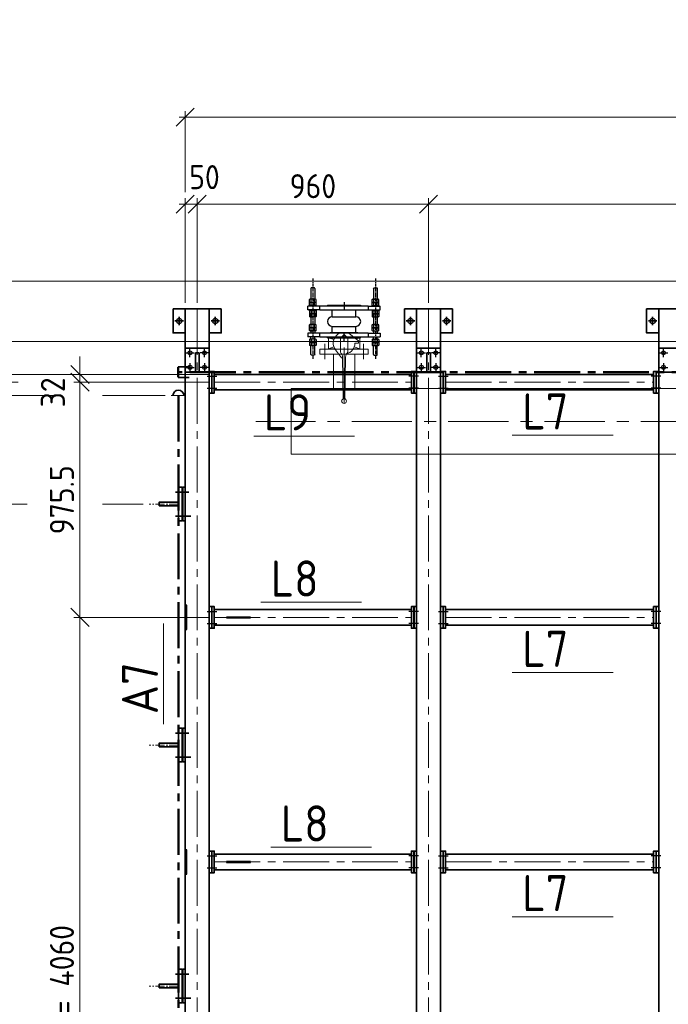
# Model space of a CAD drawing. Header units: millimetres. Extents: x 1013 to 324894, y 12445 to 193774.
# Tile 20 of 36: x 82379 to 85070, y 108718 to 112803. Entities that reach past the tile are written whole.
import ezdxf

# ---------------------------------------------------------------- set-up
doc = ezdxf.new("R2010")
doc.units = ezdxf.units.MM
doc.header["$LTSCALE"] = 10
for name, pattern in [('CENTER', [2, 1.25, -0.25, 0.25, -0.25]), ('CENTER2', [28.575, 19.05, -3.175, 3.175, -3.175]), ('CENTRO', [2, 1.25, -0.25, 0.25, -0.25])]:
    doc.linetypes.add(name, pattern=pattern)
for name, color, linetype, lineweight in [('13', 3, 'Continuous', 13), ('18', 1, 'Continuous', 18), ('18hartlijn', 1, 'CENTER2', 18), ('25', 7, 'Continuous', 25), ('35', 2, 'Continuous', 35), ('35tekst', 2, 'Continuous', 35), ('50hartlijn', 42, 'CENTER2', 50), ('Bemating', 2, 'Continuous', 35), ('hartkort', 12, 'CENTER2', 5)]:
    doc.layers.add(name, color=color, linetype=linetype, lineweight=lineweight)
doc.layers.add('INSTALLATIE', color=6, linetype='Continuous')
doc.layers.add('TEKST', color=4, linetype='Continuous')
doc.styles.add('Bersselaar', font='isocp.shx')
doc.dimstyles.new('SCH-50-2', dxfattribs={"dimscale": 50, "dimtxt": 2, "dimasz": 1.5, "dimexe": 0.5, "dimexo": 0.5, "dimgap": 0.5, "dimtad": 1, "dimdec": 0, "dimdsep": 46, "dimtxsty": 'Bersselaar', "dimblk1": 'OBLIQUE', "dimblk2": 'OBLIQUE', "dimsah": 1, "dimcen": 3.5, "dimdle": 0.5, "dimclrd": 3, "dimclre": 3, "dimclrt": 256, "dimadec": 0, "dimazin": 0, "dimtfac": 1, "dimtdec": 0, "dimtmove": 2, "dimatfit": 3, "dimfxl": 1, "dimtvp": 1.4, "dimtolj": 1, "dimtzin": 0, "dimlwd": 13, "dimlwe": 13, "dimarcsym": 0})

# ---------------------------------------------------------------- blocks, each defined once
blk = doc.blocks.new('KOMP80')
for p, q in [((0, -100), (0, 100)), ((0, 100), (18, 100)), ((18, 100), (18, -100)), ((112, 100), (130, 100)), ((112, -100), (112, 100)), ((130, 100), (130, -100)), ((18, 49), (45, 49)), ((45, 49), (45, -49)), ((85, 49), (112, 49)), ((85, 49), (85, -49)), ((18, -49), (45, -49)), ((85, -49), (112, -49)), ((18, -100), (0, -100)), ((130, -100), (112, -100))]:
    blk.add_line(p, q)
for centre, start, end in [((65, 49), 0, 180), ((65, -49), 180, 0)]:
    blk.add_arc(centre, 20, start, end)
blk = doc.blocks.new('compensator dn 80')
blk.add_line((-112, -57.2), (-112, 57.2))
at = {"layer": 'INSTALLATIE', "color": 8, "linetype": 'CENTER'}
for p, q in [((113.2, 129.9), (-221.4, 129.9)), ((113.2, -129.9), (-221.4, -129.9))]:
    blk.add_line(p, q, dxfattribs=at)
at = {"layer": 'INSTALLATIE'}
for p, q in [((-204.2, 136.8), (-202.2, 137.9)), ((-204.2, 123), (-204.2, 136.8)), ((-202.2, 121.9), (-204.2, 123)), ((-202.2, 137.9), (-164.5, 137.9)), ((-163.3, 143.8), (-164.5, 141.4)), ((-152.7, 143.8), (-151.5, 141.4)), ((-150.3, 143.8), (-151.5, 141.4)), ((-139.7, 143.8), (-138.5, 141.4)), ((-138.5, 137.9), (-128.5, 137.9)), ((-113.5, 150), (-128.5, 150)), ((-128.5, 100), (-128.5, 150)), ((-113.5, 100), (-113.5, 150)), ((-103.5, 137.9), (-113.5, 137.9)), ((-102.3, 143.8), (-103.5, 141.4)), ((-91.7, 143.8), (-90.5, 141.4)), ((-89.3, 143.8), (-90.5, 141.4)), ((-78.7, 143.8), (-77.5, 141.4)), ((-31.5, 137.9), (-77.5, 137.9)), ((-44.3, 143.8), (-45.5, 141.4)), ((-33.7, 143.8), (-32.5, 141.4)), ((-31.3, 143.8), (-32.5, 141.4)), ((-20.7, 143.8), (-19.5, 141.4)), ((-16.5, 150), (-1.5, 150)), ((-16.5, 100), (-16.5, 150)), ((-16.5, 114.9), (-16.5, 144.9)), ((-1.5, 100), (-1.5, 150)), ((-1.5, 114.9), (-1.5, 144.9)), ((2.7, 143.8), (1.5, 141.4)), ((13.3, 143.8), (14.5, 141.4)), ((15.7, 143.8), (14.5, 141.4)), ((26.3, 143.8), (27.5, 141.4)), ((72.2, 137.9), (27.5, 137.9)), ((74.2, 136.8), (72.2, 137.9)), ((72.2, 121.9), (74.2, 123)), ((74.2, 123), (74.2, 136.8)), ((-202.2, 121.9), (-164.5, 121.9)), ((-163.3, 116.1), (-164.5, 118.4)), ((-152.7, 116.1), (-151.5, 118.4)), ((-150.3, 116.1), (-151.5, 118.4)), ((-139.7, 116.1), (-138.5, 118.4)), ((-138.5, 121.9), (-128.5, 121.9)), ((-103.5, 121.9), (-113.5, 121.9)), ((-102.3, 116.1), (-103.5, 118.4)), ((-91.7, 116.1), (-90.5, 118.4)), ((-89.3, 116.1), (-90.5, 118.4)), ((-78.7, 116.1), (-77.5, 118.4)), ((-31.5, 121.9), (-77.5, 121.9)), ((-44.3, 116.1), (-45.5, 118.4)), ((-33.7, 116.1), (-32.5, 118.4)), ((-31.3, 116.1), (-32.5, 118.4)), ((-20.7, 116.1), (-19.5, 118.4)), ((2.7, 116.1), (1.5, 118.4)), ((13.3, 116.1), (14.5, 118.4)), ((15.7, 116.1), (14.5, 118.4)), ((26.3, 116.1), (27.5, 118.4)), ((72.2, 121.9), (27.5, 121.9)), ((-133, 68.5), (-133, -68.5)), ((-133, 68.5), (-130, 68.5)), ((3, 68.5), (0, 68.5)), ((3, 68.5), (3, -68.5)), ((-133, -68.5), (-130, -68.5)), ((3, -68.5), (0, -68.5)), ((-202.2, -121.9), (-204.2, -123)), ((-202.2, -121.9), (-164.5, -121.9)), ((-163.3, -116.1), (-164.5, -118.4)), ((-152.7, -116.1), (-151.5, -118.4)), ((-150.3, -116.1), (-151.5, -118.4)), ((-139.7, -116.1), (-138.5, -118.4)), ((-138.5, -121.9), (-128.5, -121.9)), ((-128.5, -100), (-128.5, -150)), ((-113.5, -100), (-113.5, -150)), ((-103.5, -121.9), (-113.5, -121.9)), ((-102.3, -116.1), (-103.5, -118.4)), ((-91.7, -116.1), (-90.5, -118.4)), ((-89.3, -116.1), (-90.5, -118.4)), ((-78.7, -116.1), (-77.5, -118.4)), ((-31.5, -121.9), (-77.5, -121.9)), ((-44.3, -116.1), (-45.5, -118.4)), ((-33.7, -116.1), (-32.5, -118.4)), ((-31.3, -116.1), (-32.5, -118.4)), ((-20.7, -116.1), (-19.5, -118.4)), ((-16.5, -100), (-16.5, -150)), ((-16.5, -114.9), (-16.5, -144.9)), ((-1.5, -100), (-1.5, -150)), ((-1.5, -114.9), (-1.5, -144.9)), ((2.7, -116.1), (1.5, -118.4)), ((13.3, -116.1), (14.5, -118.4)), ((15.7, -116.1), (14.5, -118.4)), ((26.3, -116.1), (27.5, -118.4)), ((72.2, -121.9), (27.5, -121.9)), ((72.2, -121.9), (74.2, -123)), ((-204.2, -123), (-204.2, -136.8)), ((-204.2, -136.8), (-202.2, -137.9)), ((-202.2, -137.9), (-164.5, -137.9)), ((-163.3, -143.8), (-164.5, -141.4)), ((-152.7, -143.8), (-151.5, -141.4)), ((-150.3, -143.8), (-151.5, -141.4)), ((-139.7, -143.8), (-138.5, -141.4)), ((-138.5, -137.9), (-128.5, -137.9)), ((-113.5, -150), (-128.5, -150)), ((-103.5, -137.9), (-113.5, -137.9)), ((-102.3, -143.8), (-103.5, -141.4)), ((-91.7, -143.8), (-90.5, -141.4)), ((-89.3, -143.8), (-90.5, -141.4)), ((-78.7, -143.8), (-77.5, -141.4)), ((-31.5, -137.9), (-77.5, -137.9)), ((-44.3, -143.8), (-45.5, -141.4)), ((-33.7, -143.8), (-32.5, -141.4)), ((-31.3, -143.8), (-32.5, -141.4)), ((-20.7, -143.8), (-19.5, -141.4)), ((-16.5, -150), (-1.5, -150)), ((2.7, -143.8), (1.5, -141.4)), ((13.3, -143.8), (14.5, -141.4)), ((15.7, -143.8), (14.5, -141.4)), ((26.3, -143.8), (27.5, -141.4)), ((72.2, -137.9), (27.5, -137.9)), ((74.2, -136.8), (72.2, -137.9)), ((74.2, -123), (74.2, -136.8))]:
    blk.add_line(p, q, dxfattribs=at)
at = {"layer": 'INSTALLATIE', "linetype": 'Continuous'}
for p, q in [((-164.5, 118.4), (-164.5, 141.4)), ((-152.7, 143.8), (-163.3, 143.8)), ((-152.7, 136.8), (-163.3, 136.8)), ((-152.7, 123), (-163.3, 123)), ((-151.5, 118.4), (-151.5, 141.4)), ((-151.5, 118.4), (-151.5, 141.4)), ((-139.7, 143.8), (-150.3, 143.8)), ((-139.7, 136.8), (-150.3, 136.8)), ((-139.7, 123), (-150.3, 123)), ((-138.5, 118.4), (-138.5, 141.4)), ((-103.5, 118.4), (-103.5, 141.4)), ((-102.3, 143.8), (-91.7, 143.8)), ((-102.3, 136.8), (-91.7, 136.8)), ((-102.3, 123), (-91.7, 123)), ((-90.5, 118.4), (-90.5, 141.4)), ((-90.5, 118.4), (-90.5, 141.4)), ((-89.3, 143.8), (-78.7, 143.8)), ((-89.3, 136.8), (-78.7, 136.8)), ((-89.3, 123), (-78.7, 123)), ((-77.5, 118.4), (-77.5, 141.4)), ((-45.5, 118.4), (-45.5, 141.4)), ((-33.7, 143.8), (-44.3, 143.8)), ((-33.7, 136.8), (-44.3, 136.8)), ((-33.7, 123), (-44.3, 123)), ((-32.5, 118.4), (-32.5, 141.4)), ((-20.7, 143.8), (-31.3, 143.8)), ((-20.7, 136.8), (-31.3, 136.8)), ((-20.7, 123), (-31.3, 123)), ((-19.5, 114.9), (-19.5, 144.9)), ((-19.5, 144.9), (-16.5, 144.9)), ((1.5, 144.9), (-1.5, 144.9)), ((1.5, 114.9), (1.5, 144.9)), ((2.7, 143.8), (13.3, 143.8)), ((2.7, 136.8), (13.3, 136.8)), ((2.7, 123), (13.3, 123)), ((14.5, 118.4), (14.5, 141.4)), ((15.7, 143.8), (26.3, 143.8)), ((15.7, 136.8), (26.3, 136.8)), ((15.7, 123), (26.3, 123)), ((27.5, 118.4), (27.5, 141.4)), ((-152.7, 116.1), (-163.3, 116.1)), ((-139.7, 116.1), (-150.3, 116.1)), ((-102.3, 116.1), (-91.7, 116.1)), ((-89.3, 116.1), (-78.7, 116.1)), ((-33.7, 116.1), (-44.3, 116.1)), ((-20.7, 116.1), (-31.3, 116.1)), ((-19.5, 114.9), (-16.5, 114.9)), ((1.5, 114.9), (-1.5, 114.9)), ((2.7, 116.1), (13.3, 116.1)), ((15.7, 116.1), (26.3, 116.1)), ((-164.5, -118.4), (-164.5, -141.4)), ((-152.7, -116.1), (-163.3, -116.1)), ((-151.5, -118.4), (-151.5, -141.4)), ((-151.5, -118.4), (-151.5, -141.4)), ((-139.7, -116.1), (-150.3, -116.1)), ((-138.5, -118.4), (-138.5, -141.4)), ((-103.5, -118.4), (-103.5, -141.4)), ((-102.3, -116.1), (-91.7, -116.1)), ((-90.5, -118.4), (-90.5, -141.4)), ((-90.5, -118.4), (-90.5, -141.4)), ((-89.3, -116.1), (-78.7, -116.1)), ((-77.5, -118.4), (-77.5, -141.4)), ((-45.5, -118.4), (-45.5, -141.4)), ((-33.7, -116.1), (-44.3, -116.1)), ((-32.5, -118.4), (-32.5, -141.4)), ((-20.7, -116.1), (-31.3, -116.1)), ((-19.5, -114.9), (-19.5, -144.9)), ((-19.5, -114.9), (-16.5, -114.9)), ((1.5, -114.9), (-1.5, -114.9)), ((1.5, -114.9), (1.5, -144.9)), ((2.7, -116.1), (13.3, -116.1)), ((14.5, -118.4), (14.5, -141.4)), ((15.7, -116.1), (26.3, -116.1)), ((27.5, -118.4), (27.5, -141.4)), ((-152.7, -123), (-163.3, -123)), ((-152.7, -136.8), (-163.3, -136.8)), ((-152.7, -143.8), (-163.3, -143.8)), ((-139.7, -123), (-150.3, -123)), ((-139.7, -136.8), (-150.3, -136.8)), ((-139.7, -143.8), (-150.3, -143.8)), ((-102.3, -123), (-91.7, -123)), ((-102.3, -136.8), (-91.7, -136.8)), ((-102.3, -143.8), (-91.7, -143.8)), ((-89.3, -123), (-78.7, -123)), ((-89.3, -136.8), (-78.7, -136.8)), ((-89.3, -143.8), (-78.7, -143.8)), ((-33.7, -123), (-44.3, -123)), ((-33.7, -136.8), (-44.3, -136.8)), ((-33.7, -143.8), (-44.3, -143.8)), ((-20.7, -123), (-31.3, -123)), ((-20.7, -136.8), (-31.3, -136.8)), ((-20.7, -143.8), (-31.3, -143.8)), ((-19.5, -144.9), (-16.5, -144.9)), ((1.5, -144.9), (-1.5, -144.9)), ((2.7, -123), (13.3, -123)), ((2.7, -136.8), (13.3, -136.8)), ((2.7, -143.8), (13.3, -143.8)), ((15.7, -123), (26.3, -123)), ((15.7, -136.8), (26.3, -136.8)), ((15.7, -143.8), (26.3, -143.8))]:
    blk.add_line(p, q, dxfattribs=at)
at = {"layer": 'INSTALLATIE'}
for centre, radius, start, end in [((-143.7, 129.9), 20.8, 160.5288, 199.4712), ((-157.4, 140.3), 6.88, 149.7679, 210.2321), ((-157.4, 119.5), 6.88, 149.7679, 210.2321), ((-158.6, 140.3), 6.88, 329.7679, 30.2321), ((-172.3, 129.9), 20.8, 340.5288, 19.4712), ((-158.6, 119.5), 6.88, 329.7679, 30.2321), ((-130.7, 129.9), 20.8, 160.5288, 199.4712), ((-144.4, 140.3), 6.88, 149.7679, 210.2321), ((-144.4, 119.5), 6.88, 149.7679, 210.2321), ((-145.6, 140.3), 6.88, 329.7679, 30.2321), ((-159.3, 129.9), 20.8, 340.5288, 19.4712), ((-145.6, 119.5), 6.88, 329.7679, 30.2321), ((-82.7, 129.9), 20.8, 160.5288, 199.4712), ((-96.4, 140.3), 6.88, 149.7679, 210.2321), ((-96.4, 119.5), 6.88, 149.7679, 210.2321), ((-97.6, 140.3), 6.88, 329.7679, 30.2321), ((-111.3, 129.9), 20.8, 340.5288, 19.4712), ((-97.6, 119.5), 6.88, 329.7679, 30.2321), ((-69.7, 129.9), 20.8, 160.5288, 199.4712), ((-83.4, 140.3), 6.88, 149.7679, 210.2321), ((-83.4, 119.5), 6.88, 149.7679, 210.2321), ((-84.6, 140.3), 6.88, 329.7679, 30.2321), ((-98.3, 129.9), 20.8, 340.5288, 19.4712), ((-84.6, 119.5), 6.88, 329.7679, 30.2321), ((-24.7, 129.9), 20.8, 160.5288, 199.4712), ((-38.4, 140.3), 6.88, 149.7679, 210.2321), ((-38.4, 119.5), 6.88, 149.7679, 210.2321), ((-39.6, 140.3), 6.88, 329.7679, 30.2321), ((-53.3, 129.9), 20.8, 340.5288, 19.4712), ((-39.6, 119.5), 6.88, 329.7679, 30.2321), ((-11.7, 129.9), 20.8, 160.5288, 199.4712), ((-25.4, 140.3), 6.88, 149.7679, 210.2321), ((-25.4, 119.5), 6.88, 149.7679, 210.2321), ((-26.6, 140.3), 6.88, 329.7679, 30.2321), ((-40.3, 129.9), 20.8, 340.5288, 19.4712), ((-26.6, 119.5), 6.88, 329.7679, 30.2321), ((22.3, 129.9), 20.8, 160.5288, 199.4712), ((8.6, 140.3), 6.88, 149.7679, 210.2321), ((8.6, 119.5), 6.88, 149.7679, 210.2321), ((7.4, 140.3), 6.88, 329.7679, 30.2321), ((-6.3, 129.9), 20.8, 340.5288, 19.4712), ((7.4, 119.5), 6.88, 329.7679, 30.2321), ((35.3, 129.9), 20.8, 160.5288, 199.4712), ((21.6, 140.3), 6.88, 149.7679, 210.2321), ((21.6, 119.5), 6.88, 149.7679, 210.2321), ((20.4, 140.3), 6.88, 329.7679, 30.2321), ((6.7, 129.9), 20.8, 340.5288, 19.4712), ((20.4, 119.5), 6.88, 329.7679, 30.2321), ((-157.4, -119.5), 6.88, 149.7679, 210.2321), ((-158.6, -119.5), 6.88, 329.7679, 30.2321), ((-144.4, -119.5), 6.88, 149.7679, 210.2321), ((-145.6, -119.5), 6.88, 329.7679, 30.2321), ((-96.4, -119.5), 6.88, 149.7679, 210.2321), ((-97.6, -119.5), 6.88, 329.7679, 30.2321), ((-83.4, -119.5), 6.88, 149.7679, 210.2321), ((-84.6, -119.5), 6.88, 329.7679, 30.2321), ((-38.4, -119.5), 6.88, 149.7679, 210.2321), ((-39.6, -119.5), 6.88, 329.7679, 30.2321), ((-25.4, -119.5), 6.88, 149.7679, 210.2321), ((-26.6, -119.5), 6.88, 329.7679, 30.2321), ((8.6, -119.5), 6.88, 149.7679, 210.2321), ((7.4, -119.5), 6.88, 329.7679, 30.2321), ((21.6, -119.5), 6.88, 149.7679, 210.2321), ((20.4, -119.5), 6.88, 329.7679, 30.2321), ((-143.7, -129.9), 20.8, 160.5288, 199.4712), ((-157.4, -140.3), 6.88, 149.7679, 210.2321), ((-172.3, -129.9), 20.8, 340.5288, 19.4712), ((-158.6, -140.3), 6.88, 329.7679, 30.2321), ((-130.7, -129.9), 20.8, 160.5288, 199.4712), ((-144.4, -140.3), 6.88, 149.7679, 210.2321), ((-159.3, -129.9), 20.8, 340.5288, 19.4712), ((-145.6, -140.3), 6.88, 329.7679, 30.2321), ((-82.7, -129.9), 20.8, 160.5288, 199.4712), ((-96.4, -140.3), 6.88, 149.7679, 210.2321), ((-111.3, -129.9), 20.8, 340.5288, 19.4712), ((-97.6, -140.3), 6.88, 329.7679, 30.2321), ((-69.7, -129.9), 20.8, 160.5288, 199.4712), ((-83.4, -140.3), 6.88, 149.7679, 210.2321), ((-98.3, -129.9), 20.8, 340.5288, 19.4712), ((-84.6, -140.3), 6.88, 329.7679, 30.2321), ((-24.7, -129.9), 20.8, 160.5288, 199.4712), ((-38.4, -140.3), 6.88, 149.7679, 210.2321), ((-53.3, -129.9), 20.8, 340.5288, 19.4712), ((-39.6, -140.3), 6.88, 329.7679, 30.2321), ((-11.7, -129.9), 20.8, 160.5288, 199.4712), ((-25.4, -140.3), 6.88, 149.7679, 210.2321), ((-40.3, -129.9), 20.8, 340.5288, 19.4712), ((-26.6, -140.3), 6.88, 329.7679, 30.2321), ((22.3, -129.9), 20.8, 160.5288, 199.4712), ((8.6, -140.3), 6.88, 149.7679, 210.2321), ((-6.3, -129.9), 20.8, 340.5288, 19.4712), ((7.4, -140.3), 6.88, 329.7679, 30.2321), ((35.3, -129.9), 20.8, 160.5288, 199.4712), ((21.6, -140.3), 6.88, 149.7679, 210.2321), ((6.7, -129.9), 20.8, 340.5288, 19.4712), ((20.4, -140.3), 6.88, 329.7679, 30.2321)]:
    blk.add_arc(centre, radius, start, end, dxfattribs=at)
at = {"layer": 'TEKST'}
for p, q in [((-145, 0), (-115, 0)), ((15, 0), (-15, 0))]:
    blk.add_line(p, q, dxfattribs=at)
at = {"layer": 'INSTALLATIE'}
blk.add_blockref('KOMP80', (-130, 0), dxfattribs=at)
blk = doc.blocks.new('VK80BA')
for p, q in [((-10, 60), (-35.3, 27.9)), ((-23, 65), (-17.8, 50.2)), ((-23, 65), (23, 65)), ((-23, 43.5), (-23, 65)), ((0, 60), (-10, 60)), ((0, 60), (0, 45)), ((15, 42.4), (23, 65)), ((23, 65), (23, 38.7)), ((-21.1, 15), (-36.1, 0)), ((-21.1, -15), (-36.1, 0)), ((-21.1, 15), (37.7, 15)), ((57.9, 6.3), (230.6, 3.3)), ((-23, -65), (-23, -38.7)), ((-21.1, -15), (37.7, -15)), ((23, -38.7), (23, -65)), ((60, -10), (27.9, -35.3)), ((60, -10), (27.9, -35.3)), ((57.9, -6.3), (230.6, -3.3)), ((60, -6.3), (60, -10)), ((-23, -65), (-15, -42.4)), ((23, -65), (-23, -65)), ((15, -42.4), (23, -65))]:
    blk.add_line(p, q)
blk.add_circle((240, 0), 10)
for centre, radius, start, end in [((0, 0), 45, 13.1639, 90), ((0, 0), 45, 141.7483, 308.2517), ((58.4, 35.5), 29.1, 224.6604, 269), ((58.4, -35.5), 29.1, 91, 135.3396)]:
    blk.add_arc(centre, radius, start, end)
blk = doc.blocks.new('LF80')
for p, q in [((0, 100), (20, 100)), ((0, -100), (0, 100)), ((20, 100), (20, -100)), ((20, -44.45), (20, 44.45)), ((20, -100), (0, -100))]:
    blk.add_line(p, q)
blk = doc.blocks.new('_Oblique')
at = {"color": 0, "lineweight": -2}
blk.add_line((-0.5, -0.5), (0.5, 0.5), dxfattribs=at)
blk = doc.blocks.new('*D69')
at = {"layer": '25', "color": 3, "lineweight": 13}
for p, q in [((83090.5, 112037.6), (84100.5, 112037.6)), ((83115.5, 111628.4), (83115.5, 112062.6)), ((84075.5, 111628.4), (84075.5, 112062.6))]:
    blk.add_line(p, q, dxfattribs=at)
at = {"layer": 'Defpoints', "color": 0}
for p in [(84075.5, 112037.6), (83115.5, 111603.4), (84075.5, 111603.4)]:
    blk.add_point(p, dxfattribs=at)
at = {"layer": '25', "color": 3, "lineweight": 13, "xscale": 75, "yscale": 75, "zscale": 75, "rotation": 180}
blk.add_blockref('_Oblique', (83115.5, 112037.6), dxfattribs=at)
at = {"layer": '25', "color": 3, "lineweight": 13, "xscale": 75, "yscale": 75, "zscale": 75}
blk.add_blockref('_Oblique', (84075.5, 112037.6), dxfattribs=at)
at = {"layer": '25', "insert": (83595.5, 112112.6), "char_height": 100, "attachment_point": 5, "style": 'Bersselaar'}
blk.add_mtext('\\A1;960', dxfattribs=at)
blk = doc.blocks.new('*D70')
at = {"layer": '25', "color": 3, "lineweight": 13}
for p, q in [((84050.5, 112037.6), (94150.5, 112037.6)), ((84075.5, 111628.4), (84075.5, 112062.6)), ((94125.5, 111628.4), (94125.5, 112062.6))]:
    blk.add_line(p, q, dxfattribs=at)
at = {"layer": 'Defpoints', "color": 0}
for p in [(94125.5, 112037.6), (84075.5, 111603.4), (94125.5, 111603.4)]:
    blk.add_point(p, dxfattribs=at)
at = {"layer": '25', "color": 3, "lineweight": 13, "xscale": 75, "yscale": 75, "zscale": 75, "rotation": 180}
blk.add_blockref('_Oblique', (84075.5, 112037.6), dxfattribs=at)
at = {"layer": '25', "color": 3, "lineweight": 13, "xscale": 75, "yscale": 75, "zscale": 75}
blk.add_blockref('_Oblique', (94125.5, 112037.6), dxfattribs=at)
at = {"layer": '25', "insert": (89100.5, 112127.2), "char_height": 100, "attachment_point": 5, "style": 'Bersselaar'}
blk.add_mtext('\\A1;leuningestijlen en IPE 200 hoh.   10x1005 = 10050', dxfattribs=at)
blk = doc.blocks.new('*D72')
at = {"layer": '25', "color": 3, "lineweight": 13}
for p, q in [((83040.5, 112037.6), (83140.5, 112037.6)), ((83065.5, 111628.4), (83065.5, 112062.6)), ((83115.5, 111742.9), (83115.5, 112062.6))]:
    blk.add_line(p, q, dxfattribs=at)
at = {"layer": 'Defpoints', "color": 0}
for p in [(83115.5, 112037.6), (83115.5, 111717.9), (83065.5, 111603.4)]:
    blk.add_point(p, dxfattribs=at)
at = {"layer": '25', "color": 3, "lineweight": 13, "xscale": 75, "yscale": 75, "zscale": 75, "rotation": 180}
blk.add_blockref('_Oblique', (83065.5, 112037.6), dxfattribs=at)
at = {"layer": '25', "color": 3, "lineweight": 13, "xscale": 75, "yscale": 75, "zscale": 75}
blk.add_blockref('_Oblique', (83115.5, 112037.6), dxfattribs=at)
at = {"layer": '25', "insert": (83145.5, 112150.1), "char_height": 100, "attachment_point": 5, "style": 'Bersselaar'}
blk.add_mtext('\\A1;50', dxfattribs=at)
blk = doc.blocks.new('*D74')
at = {"layer": '25', "color": 3, "lineweight": 13}
for p, q in [((83040.5, 112399.3), (94660.5, 112399.3)), ((83065.5, 112087.6), (83065.5, 112424.3)), ((94635.5, 112087.6), (94635.5, 112424.3))]:
    blk.add_line(p, q, dxfattribs=at)
at = {"layer": 'Defpoints', "color": 0}
for p in [(94635.5, 112399.3), (83065.5, 112062.6), (94635.5, 112062.6)]:
    blk.add_point(p, dxfattribs=at)
at = {"layer": '25', "color": 3, "lineweight": 13, "xscale": 75, "yscale": 75, "zscale": 75, "rotation": 180}
blk.add_blockref('_Oblique', (83065.5, 112399.3), dxfattribs=at)
at = {"layer": '25', "color": 3, "lineweight": 13, "xscale": 75, "yscale": 75, "zscale": 75}
blk.add_blockref('_Oblique', (94635.5, 112399.3), dxfattribs=at)
at = {"layer": '25', "insert": (88850.5, 112488.6), "char_height": 100, "attachment_point": 5, "style": 'Bersselaar'}
blk.add_mtext('\\A1;lengte bordes = 11570', dxfattribs=at)
blk = doc.blocks.new('*D78')
at = {"layer": '25', "color": 3, "lineweight": 13}
for p, q in [((82629, 111330.9), (82629, 111405.9)), ((83161.5, 111330.9), (82604, 111330.9)), ((83161.5, 111298.9), (82604, 111298.9)), ((82629, 111330.9), (82629, 111298.9)), ((82629, 111298.9), (82629, 111223.9))]:
    blk.add_line(p, q, dxfattribs=at)
at = {"layer": 'Defpoints', "color": 0}
for p in [(82629, 111298.9), (83186.5, 111330.9), (83186.5, 111298.9)]:
    blk.add_point(p, dxfattribs=at)
at = {"layer": '25', "color": 3, "lineweight": 13, "xscale": 75, "yscale": 75, "zscale": 75}
for p, rotation in [((82629, 111330.9), 270), ((82629, 111298.9), 90)]:
    blk.add_blockref('_Oblique', p, dxfattribs=dict(at, rotation=rotation))
at = {"layer": '25', "insert": (82516.5, 111256.9), "char_height": 100, "attachment_point": 5, "rotation": 90, "style": 'Bersselaar'}
blk.add_mtext('\\A1;32', dxfattribs=at)
blk = doc.blocks.new('*D79')
at = {"layer": '25', "color": 3, "lineweight": 13}
for p, q in [((83161.5, 111298.9), (82604, 111298.9)), ((82629, 111323.9), (82629, 110298.4)), ((83161.5, 110323.4), (82604, 110323.4))]:
    blk.add_line(p, q, dxfattribs=at)
at = {"layer": 'Defpoints', "color": 0}
for p in [(83186.5, 111298.9), (82629, 110323.4), (83186.5, 110323.4)]:
    blk.add_point(p, dxfattribs=at)
at = {"layer": '25', "color": 3, "lineweight": 13, "xscale": 75, "yscale": 75, "zscale": 75}
for p, rotation in [((82629, 111298.9), 90), ((82629, 110323.4), 270)]:
    blk.add_blockref('_Oblique', p, dxfattribs=dict(at, rotation=rotation))
at = {"layer": '25', "insert": (82554, 110811.1), "char_height": 100, "attachment_point": 5, "rotation": 90, "style": 'Bersselaar'}
blk.add_mtext('\\A1;975.5', dxfattribs=at)
blk = doc.blocks.new('*D80')
at = {"layer": '25', "color": 3, "lineweight": 13}
for p, q in [((83161.5, 110323.4), (82604, 110323.4)), ((82629, 110348.4), (82629, 106238.4)), ((83161.5, 106263.4), (82604, 106263.4))]:
    blk.add_line(p, q, dxfattribs=at)
at = {"layer": 'Defpoints', "color": 0}
for p in [(83186.5, 110323.4), (82629, 106263.4), (83186.5, 106263.4)]:
    blk.add_point(p, dxfattribs=at)
at = {"layer": '25', "color": 3, "lineweight": 13, "xscale": 75, "yscale": 75, "zscale": 75}
for p, rotation in [((82629, 110323.4), 90), ((82629, 106263.4), 270)]:
    blk.add_blockref('_Oblique', p, dxfattribs=dict(at, rotation=rotation))
at = {"layer": '25', "insert": (82554, 108293.4), "char_height": 100, "attachment_point": 5, "rotation": 90, "style": 'Bersselaar'}
blk.add_mtext('\\A1;IPE 120 hoh. 4x1015 = 4060', dxfattribs=at)
blk = doc.blocks.new('*D83')
at = {"layer": '25', "color": 3, "lineweight": 13}
for p, q in [((82244, 111355.9), (82244, 105230.9)), ((82604, 111330.9), (82219, 111330.9)), ((82579, 105255.9), (82219, 105255.9))]:
    blk.add_line(p, q, dxfattribs=at)
at = {"layer": 'Defpoints', "color": 0}
for p in [(82629, 111330.9), (82244, 105255.9), (82604, 105255.9)]:
    blk.add_point(p, dxfattribs=at)
at = {"layer": '25', "color": 3, "lineweight": 13, "xscale": 75, "yscale": 75, "zscale": 75}
for p, rotation in [((82244, 111330.9), 90), ((82244, 105255.9), 270)]:
    blk.add_blockref('_Oblique', p, dxfattribs=dict(at, rotation=rotation))
at = {"layer": '25', "insert": (82169, 108293.4), "char_height": 100, "attachment_point": 5, "rotation": 90, "style": 'Bersselaar'}
blk.add_mtext('\\A1;breedte bordes = 6075', dxfattribs=at)
blk = doc.blocks.new('*D85')
at = {"layer": '25', "color": 3, "lineweight": 13}
for p, q in [((81963.7, 111468.4), (82044.5, 111468.4)), ((82019.5, 111493.4), (82019.5, 111273.9)), ((82150.2, 111298.9), (81994.5, 111298.9)), ((82372.8, 111298.9), (82337.7, 111298.9))]:
    blk.add_line(p, q, dxfattribs=at)
at = {"layer": 'Defpoints', "color": 0}
for p in [(81938.7, 111468.4), (82019.5, 111298.9), (82604, 111298.9)]:
    blk.add_point(p, dxfattribs=at)
at = {"layer": '25', "color": 3, "lineweight": 13, "xscale": 75, "yscale": 75, "zscale": 75}
for p, rotation in [((82019.5, 111468.4), 90), ((82019.5, 111298.9), 270)]:
    blk.add_blockref('_Oblique', p, dxfattribs=dict(at, rotation=rotation))
at = {"layer": '25', "insert": (81920.2, 111371.6), "char_height": 100, "attachment_point": 5, "rotation": 90, "style": 'Bersselaar'}
blk.add_mtext('\\A1;169.5', dxfattribs=at)
blk = doc.blocks.new('*D133')
at = {"layer": '25', "color": 3, "lineweight": 13}
for p, q in [((81181.6, 105768.4), (81181.6, 110818.4)), ((81312.2, 110793.4), (81156.6, 110793.4)), ((82150.2, 110793.4), (81499.7, 110793.4)), ((82410.3, 110793.4), (82337.7, 110793.4)), ((82891.6, 110793.4), (82722.8, 110793.4)), ((81312.2, 105793.4), (81156.6, 105793.4)), ((82150.2, 105793.4), (81499.7, 105793.4)), ((82410.3, 105793.4), (82337.7, 105793.4)), ((82891.6, 105793.4), (82722.8, 105793.4))]:
    blk.add_line(p, q, dxfattribs=at)
at = {"layer": 'Defpoints', "color": 0}
for p in [(81181.6, 110793.4), (82916.6, 110793.4), (82916.6, 105793.4)]:
    blk.add_point(p, dxfattribs=at)
at = {"layer": '25', "color": 3, "lineweight": 13, "xscale": 75, "yscale": 75, "zscale": 75}
for p, rotation in [((81181.6, 110793.4), 90), ((81181.6, 105793.4), 270)]:
    blk.add_blockref('_Oblique', p, dxfattribs=dict(at, rotation=rotation))
at = {"layer": '25', "insert": (81106.6, 108293.4), "char_height": 100, "attachment_point": 5, "rotation": 90, "style": 'Bersselaar'}
blk.add_mtext('\\A1;5000', dxfattribs=at)
blk = doc.blocks.new('*D134')
at = {"layer": '25', "color": 3, "lineweight": 13}
for p, q in [((81181.6, 110768.4), (81181.6, 111268.4)), ((81312.2, 111243.4), (81156.6, 111243.4)), ((82150.2, 111243.4), (81499.7, 111243.4)), ((82535.3, 111243.4), (82337.7, 111243.4)), ((82983, 111243.4), (82722.8, 111243.4)), ((81312.2, 110793.4), (81156.6, 110793.4)), ((82150.2, 110793.4), (81499.7, 110793.4)), ((82410.3, 110793.4), (82337.7, 110793.4)), ((82891.6, 110793.4), (82722.8, 110793.4))]:
    blk.add_line(p, q, dxfattribs=at)
at = {"layer": 'Defpoints', "color": 0}
for p in [(81181.6, 111243.4), (83008, 111243.4), (82916.6, 110793.4)]:
    blk.add_point(p, dxfattribs=at)
at = {"layer": '25', "color": 3, "lineweight": 13, "xscale": 75, "yscale": 75, "zscale": 75}
for p, rotation in [((81181.6, 111243.4), 90), ((81181.6, 110793.4), 270)]:
    blk.add_blockref('_Oblique', p, dxfattribs=dict(at, rotation=rotation))
at = {"layer": '25', "insert": (81106.6, 111018.4), "char_height": 100, "attachment_point": 5, "rotation": 90, "style": 'Bersselaar'}
blk.add_mtext('\\A1;450', dxfattribs=at)
blk = doc.blocks.new('merk')
at = {"layer": '13'}
blk.add_line((3063.1, -32975.6), (3481.5, -32975.6), dxfattribs=at)
at = {"layer": '35tekst', "style": 'Bersselaar'}
blk.add_attdef('L6', (3104.8, -32952.1), '', height=150, dxfattribs=at)

msp = doc.modelspace()

# ---------------------------------------------------------------- linework, layer by layer
at = {"layer": '13'}
msp.add_line((83066.936, 111243.354), (83008.02, 111243.354), dxfattribs=at)
at = {"layer": '18', "lineweight": 5}
for p, q in [((74975.478, 111717.936), (94715.478, 111717.936)), ((74975.478, 111468.354), (94535.478, 111468.354))]:
    msp.add_line(p, q, dxfattribs=at)
at = {"layer": '18'}
for p, q in [((83680.428, 111415.936), (83680.428, 111272.936)), ((83769.328, 111415.936), (83769.328, 111272.936)), ((90977.728, 111272.936), (83504.878, 111272.936)), ((83504.878, 110999.936), (83504.878, 111272.936)), ((93478.828, 110999.936), (83504.878, 110999.936))]:
    msp.add_line(p, q, dxfattribs=at)
at = {"layer": '18hartlijn'}
for p, q in [((83115.478, 111603.354), (83115.478, 104983.354)), ((84075.478, 111603.354), (84075.478, 104983.354)), ((83186.478, 111298.854), (84004.478, 111298.854)), ((84146.478, 111298.854), (85009.478, 111298.854)), ((83186.478, 110323.354), (84004.478, 110323.354)), ((84146.478, 110323.354), (85009.478, 110323.354)), ((83186.478, 109308.354), (84004.478, 109308.354)), ((84146.478, 109308.354), (85009.478, 109308.354))]:
    msp.add_line(p, q, dxfattribs=at)
at = {"layer": '18hartlijn', "linetype": 'CENTER', "lineweight": 5, "ltscale": 20}
msp.add_line((94006.678, 111136.436), (83359.149, 111136.436), dxfattribs=at)
at = {"layer": '18hartlijn', "ltscale": 0.2}
for p, q in [((83037.478, 110793.354), (82916.589, 110793.354)), ((83037.478, 109793.354), (82916.589, 109793.354)), ((83037.478, 108793.354), (82916.589, 108793.354))]:
    msp.add_line(p, q, dxfattribs=at)
at = {"layer": '25', "color": 3}
for p, q in [((83067.978, 111420.854), (83102.978, 111420.854)), ((83085.478, 111403.354), (83085.478, 111438.354)), ((83162.978, 111420.854), (83127.978, 111420.854)), ((83145.478, 111403.354), (83145.478, 111438.354)), ((84027.978, 111420.854), (84062.978, 111420.854)), ((84045.478, 111403.354), (84045.478, 111438.354)), ((84122.978, 111420.854), (84087.978, 111420.854)), ((84105.478, 111403.354), (84105.478, 111438.354)), ((85032.978, 111420.854), (85067.978, 111420.854)), ((85050.478, 111403.354), (85050.478, 111438.354)), ((83085.478, 111378.354), (83085.478, 111343.354)), ((83145.478, 111378.354), (83145.478, 111343.354)), ((84045.478, 111378.354), (84045.478, 111343.354)), ((84105.478, 111378.354), (84105.478, 111343.354)), ((85050.478, 111378.354), (85050.478, 111343.354)), ((83067.978, 111360.854), (83102.978, 111360.854)), ((83162.978, 111360.854), (83127.978, 111360.854)), ((84027.978, 111360.854), (84062.978, 111360.854)), ((84122.978, 111360.854), (84087.978, 111360.854)), ((85032.978, 111360.854), (85067.978, 111360.854))]:
    msp.add_line(p, q, dxfattribs=at)
at = {"layer": '25'}
for p, q in [((83156.651, 111323.854), (83196.986, 111323.854)), ((84034.305, 111323.854), (83993.97, 111323.854)), ((84116.651, 111323.854), (84156.986, 111323.854)), ((85039.305, 111323.854), (84998.97, 111323.854)), ((83156.651, 111273.854), (83196.986, 111273.854)), ((84034.305, 111273.854), (83993.97, 111273.854)), ((84116.651, 111273.854), (84156.986, 111273.854)), ((85039.305, 111273.854), (84998.97, 111273.854)), ((83156.651, 110348.354), (83196.986, 110348.354)), ((84034.305, 110348.354), (83993.97, 110348.354)), ((84116.651, 110348.354), (84156.986, 110348.354)), ((85039.305, 110348.354), (84998.97, 110348.354)), ((83156.651, 110298.354), (83196.986, 110298.354)), ((84034.305, 110298.354), (83993.97, 110298.354)), ((84116.651, 110298.354), (84156.986, 110298.354)), ((85039.305, 110298.354), (84998.97, 110298.354)), ((83156.651, 109333.354), (83196.986, 109333.354)), ((84034.305, 109333.354), (83993.97, 109333.354)), ((84116.651, 109333.354), (84156.986, 109333.354)), ((85039.305, 109333.354), (84998.97, 109333.354)), ((83156.651, 109283.354), (83196.986, 109283.354)), ((84034.305, 109283.354), (83993.97, 109283.354)), ((84116.651, 109283.354), (84156.986, 109283.354)), ((85039.305, 109283.354), (84998.97, 109283.354))]:
    msp.add_line(p, q, dxfattribs=at)
for points in [[(83068.978, 110273.354), (83071.978, 110273.354), (83071.978, 110373.354), (83068.978, 110373.354)], [(83236.478, 110324.854), (83236.478, 110321.854), (83336.478, 110321.854), (83336.478, 110324.854)], [(83068.978, 109258.354), (83071.978, 109258.354), (83071.978, 109358.354), (83068.978, 109358.354)], [(83236.478, 109309.854), (83236.478, 109306.854), (83336.478, 109306.854), (83336.478, 109309.854)]]:
    msp.add_lwpolyline(points, close=True, dxfattribs=at)
for centre, radius in [((83040.478, 111553.354), 11), ((83190.478, 111553.354), 11), ((84000.478, 111553.354), 11), ((84150.478, 111553.354), 11), ((85005.478, 111553.354), 11), ((83085.478, 111420.854), 8), ((83145.478, 111420.854), 8), ((84045.478, 111420.854), 8), ((84105.478, 111420.854), 8), ((85050.478, 111420.854), 8), ((83085.478, 111360.854), 8), ((83145.478, 111360.854), 8), ((84045.478, 111360.854), 8), ((84105.478, 111360.854), 8), ((85050.478, 111360.854), 8)]:
    msp.add_circle(centre, radius, dxfattribs=at)
at = {"layer": '35', "color": 3}
for p, q in [((83022.978, 111553.354), (83057.978, 111553.354)), ((83040.478, 111570.854), (83040.478, 111535.854)), ((83207.978, 111553.354), (83172.978, 111553.354)), ((83190.478, 111570.854), (83190.478, 111535.854)), ((83982.978, 111553.354), (84017.978, 111553.354)), ((84000.478, 111570.854), (84000.478, 111535.854)), ((84167.978, 111553.354), (84132.978, 111553.354)), ((84150.478, 111570.854), (84150.478, 111535.854)), ((84987.978, 111553.354), (85022.978, 111553.354)), ((85005.478, 111570.854), (85005.478, 111535.854))]:
    msp.add_line(p, q, dxfattribs=at)
at = {"layer": '35'}
for p, q in [((83034.478, 111360.354), (83037.478, 111360.354)), ((83037.478, 111363.354), (83081.746, 111363.354)), ((83034.478, 111321.354), (83037.478, 111321.354)), ((83037.478, 111318.354), (83081.746, 111318.354)), ((83186.478, 111330.854), (84004.478, 111330.854)), ((84146.478, 111330.854), (85009.478, 111330.854)), ((83186.478, 111266.854), (84004.478, 111266.854)), ((84146.478, 111266.854), (85009.478, 111266.854)), ((83081.317, 110843.354), (83024.943, 110843.354)), ((83088.557, 110743.354), (83024.943, 110743.354)), ((83186.478, 110355.354), (84004.478, 110355.354)), ((84146.478, 110355.354), (85009.478, 110355.354)), ((83186.478, 110291.354), (84004.478, 110291.354)), ((84146.478, 110291.354), (85009.478, 110291.354)), ((83081.317, 109843.354), (83024.943, 109843.354)), ((83088.557, 109743.354), (83024.943, 109743.354)), ((83186.478, 109340.354), (84004.478, 109340.354)), ((84146.478, 109340.354), (85009.478, 109340.354)), ((83186.478, 109276.354), (84004.478, 109276.354)), ((84146.478, 109276.354), (85009.478, 109276.354)), ((83081.317, 108843.354), (83024.943, 108843.354)), ((83088.557, 108743.354), (83024.943, 108743.354))]:
    msp.add_line(p, q, dxfattribs=at)
for points in [[(83015.478, 111603.354), (83065.478, 111603.354), (83065.478, 111503.354), (83015.478, 111503.354)], [(83065.478, 104983.354), (83165.478, 104983.354), (83165.478, 111603.354), (83065.478, 111603.354)], [(83215.478, 111603.354), (83165.478, 111603.354), (83165.478, 111503.354), (83215.478, 111503.354)], [(83975.478, 111603.354), (84025.478, 111603.354), (84025.478, 111503.354), (83975.478, 111503.354)], [(84025.478, 104983.354), (84125.478, 104983.354), (84125.478, 111603.354), (84025.478, 111603.354)], [(84175.478, 111603.354), (84125.478, 111603.354), (84125.478, 111503.354), (84175.478, 111503.354)], [(84980.478, 111603.354), (85030.478, 111603.354), (85030.478, 111503.354), (84980.478, 111503.354)], [(85030.478, 104983.354), (85130.478, 104983.354), (85130.478, 111603.354), (85030.478, 111603.354)], [(83065.478, 111440.854), (83165.478, 111440.854), (83165.478, 111340.854), (83065.478, 111340.854)], [(83107.978, 111420.854), (83122.978, 111420.854), (83122.978, 111340.854), (83107.978, 111340.854)], [(84025.478, 111440.854), (84125.478, 111440.854), (84125.478, 111340.854), (84025.478, 111340.854)], [(84067.978, 111420.854), (84082.978, 111420.854), (84082.978, 111340.854), (84067.978, 111340.854)], [(85030.478, 111440.854), (85130.478, 111440.854), (85130.478, 111340.854), (85030.478, 111340.854)], [(83034.478, 111321.354), (83037.478, 111318.354), (83037.478, 111363.354), (83034.478, 111360.354)], [(83165.478, 111253.854), (83165.478, 111343.854), (83175.478, 111343.854), (83175.478, 111253.854)], [(83176.478, 111253.854), (83176.478, 111343.854), (83186.478, 111343.854), (83186.478, 111253.854)], [(84014.478, 111253.854), (84014.478, 111343.854), (84004.478, 111343.854), (84004.478, 111253.854)], [(84025.478, 111253.854), (84025.478, 111343.854), (84015.478, 111343.854), (84015.478, 111253.854)], [(84125.478, 111253.854), (84125.478, 111343.854), (84135.478, 111343.854), (84135.478, 111253.854)], [(84136.478, 111253.854), (84136.478, 111343.854), (84146.478, 111343.854), (84146.478, 111253.854)], [(85019.478, 111253.854), (85019.478, 111343.854), (85009.478, 111343.854), (85009.478, 111253.854)], [(85030.478, 111253.854), (85030.478, 111343.854), (85020.478, 111343.854), (85020.478, 111253.854)], [(83037.478, 110723.354), (83052.478, 110723.354), (83052.478, 110863.354), (83037.478, 110863.354)], [(83055.478, 110723.354), (83065.478, 110723.354), (83065.478, 110863.354), (83055.478, 110863.354)], [(82957.478, 110785.854), (82957.478, 110800.854), (83037.478, 110800.854), (83037.478, 110785.854)], [(83165.478, 110368.354), (83165.478, 110278.354), (83175.478, 110278.354), (83175.478, 110368.354)], [(83176.478, 110368.354), (83176.478, 110278.354), (83186.478, 110278.354), (83186.478, 110368.354)], [(84014.478, 110368.354), (84014.478, 110278.354), (84004.478, 110278.354), (84004.478, 110368.354)], [(84025.478, 110368.354), (84025.478, 110278.354), (84015.478, 110278.354), (84015.478, 110368.354)], [(84125.478, 110368.354), (84125.478, 110278.354), (84135.478, 110278.354), (84135.478, 110368.354)], [(84136.478, 110368.354), (84136.478, 110278.354), (84146.478, 110278.354), (84146.478, 110368.354)], [(85019.478, 110368.354), (85019.478, 110278.354), (85009.478, 110278.354), (85009.478, 110368.354)], [(85030.478, 110368.354), (85030.478, 110278.354), (85020.478, 110278.354), (85020.478, 110368.354)], [(83037.478, 109723.354), (83052.478, 109723.354), (83052.478, 109863.354), (83037.478, 109863.354)], [(83055.478, 109723.354), (83065.478, 109723.354), (83065.478, 109863.354), (83055.478, 109863.354)], [(82957.478, 109785.854), (82957.478, 109800.854), (83037.478, 109800.854), (83037.478, 109785.854)], [(83165.478, 109353.354), (83165.478, 109263.354), (83175.478, 109263.354), (83175.478, 109353.354)], [(83176.478, 109353.354), (83176.478, 109263.354), (83186.478, 109263.354), (83186.478, 109353.354)], [(84014.478, 109353.354), (84014.478, 109263.354), (84004.478, 109263.354), (84004.478, 109353.354)], [(84025.478, 109353.354), (84025.478, 109263.354), (84015.478, 109263.354), (84015.478, 109353.354)], [(84125.478, 109353.354), (84125.478, 109263.354), (84135.478, 109263.354), (84135.478, 109353.354)], [(84136.478, 109353.354), (84136.478, 109263.354), (84146.478, 109263.354), (84146.478, 109353.354)], [(85019.478, 109353.354), (85019.478, 109263.354), (85009.478, 109263.354), (85009.478, 109353.354)], [(85030.478, 109353.354), (85030.478, 109263.354), (85020.478, 109263.354), (85020.478, 109353.354)], [(83037.478, 108723.354), (83052.478, 108723.354), (83052.478, 108863.354), (83037.478, 108863.354)], [(83055.478, 108723.354), (83065.478, 108723.354), (83065.478, 108863.354), (83055.478, 108863.354)], [(82957.478, 108785.854), (82957.478, 108800.854), (83037.478, 108800.854), (83037.478, 108785.854)]]:
    msp.add_lwpolyline(points, close=True, dxfattribs=at)
msp.add_arc((83037.478, 111243.354), 22.5, 0, 180, dxfattribs=at)
at = {"layer": '50hartlijn'}
for p, q in [((88990.478, 111340.854), (83037.478, 111340.854)), ((83037.478, 111243.354), (83037.478, 105343.354))]:
    msp.add_line(p, q, dxfattribs=at)
at = {"layer": 'hartkort', "ltscale": 20}
for p in [(83724.878, 111442.936), (83724.878, 111435.936), (83724.878, 111435.936)]:
    msp.add_line(p, (83724.878, 111210.436), dxfattribs=at)
at = {"layer": 'INSTALLATIE', "color": 1, "linetype": 'CENTRO', "lineweight": 5, "ltscale": 25}
for p, q in [((83644.878, 111457.706), (83644.878, 111394.166)), ((83804.878, 111457.706), (83804.878, 111394.166))]:
    msp.add_line(p, q, dxfattribs=at)

# ---------------------------------------------------------------- block references
at = {"layer": '18', "rotation": 270}
for name, p in [('VK80BA', (83724.878, 111460.936)), ('LF80', (83724.878, 111435.936))]:
    msp.add_blockref(name, p, dxfattribs=at)
at = {"layer": 'Bemating'}
for p, values in [((81359.805, 144054.988), {'L6': 'L7'}), ((80287.358, 144051.291), {'L6': 'L9'}), ((80315.777, 143361.659), {'L6': 'L8'}), ((81359.805, 143069.967), {'L6': 'L7'}), ((80357.737, 142345.368), {'L6': 'L8'}), ((81359.805, 142056.433), {'L6': 'L7'})]:
    msp.add_blockref('merk', p, dxfattribs=at).add_auto_attribs(values)
at = {"layer": 'Bemating', "rotation": 90}
msp.add_blockref('merk', (50000.551, 106816.568), dxfattribs=at).add_auto_attribs({'L6': 'A7'})
at = {"layer": 'INSTALLATIE', "rotation": 90}
msp.add_blockref('compensator dn 80', (83724.878, 111615.936), dxfattribs=at)

# ---------------------------------------------------------------- dimensions: what is measured, and where the dimension line sits
at = {"layer": '25'}
for base, p1, p2, text, picture, middle in [((94635.478, 112399.322), (83065.478, 112062.584), (94635.478, 112062.584), 'lengte bordes = <>', '*D74', (88850.478, 112488.634)), ((94125.478, 112037.584), (84075.478, 111603.354), (94125.478, 111603.354), 'leuningestijlen en IPE 200 hoh.   10x1005 = <>', '*D70', (89100.478, 112127.165))]:
    dim = msp.add_linear_dim(base=base, p1=p1, p2=p2, text=text, dimstyle='SCH-50-2', dxfattribs=at)
    dim.commit()
    dim.dimension.update_dxf_attribs({"geometry": picture, "text_midpoint": middle})
dim = msp.add_linear_dim(base=(83115.478, 112037.584), p1=(83065.478, 111603.354), p2=(83115.478, 111717.936), dimstyle='SCH-50-2', dxfattribs=at)
dim.commit()
dim.dimension.update_dxf_attribs({"geometry": '*D72', "text_midpoint": (83145.517, 112150.084), "dimtype": 160})
dim = msp.add_linear_dim(base=(84075.478, 112037.584), p1=(83115.478, 111603.354), p2=(84075.478, 111603.354), dimstyle='SCH-50-2', dxfattribs=at)
dim.commit()
dim.dimension.update_dxf_attribs({"geometry": '*D69', "text_midpoint": (83595.478, 112112.584)})
dim = msp.add_linear_dim(base=(82019.45, 111298.854), p1=(81938.697, 111468.354), p2=(82604.029, 111298.854), angle=90, dimstyle='SCH-50-2', override={"dimdec": 1}, dxfattribs=at)
dim.commit()
dim.dimension.update_dxf_attribs({"geometry": '*D85', "text_midpoint": (81920.2, 111371.639), "dimtype": 160})
dim = msp.add_linear_dim(base=(82629.029, 111298.854), p1=(83186.478, 111330.854), p2=(83186.478, 111298.854), angle=90, dimstyle='SCH-50-2', dxfattribs=at)
dim.commit()
dim.dimension.update_dxf_attribs({"geometry": '*D78', "text_midpoint": (82516.519, 111256.851), "dimtype": 160})
for base, p1, p2, text, picture, middle in [((82243.983, 105255.854), (82629.029, 111330.854), (82604.029, 105255.854), 'breedte bordes = <>', '*D83', (82168.983, 108293.354)), ((82629.029, 106263.354), (83186.478, 110323.354), (83186.478, 106263.354), 'IPE 120 hoh. 4x1015 = <>', '*D80', (82554.019, 108293.354))]:
    dim = msp.add_linear_dim(base=base, p1=p1, p2=p2, angle=90, text=text, dimstyle='SCH-50-2', dxfattribs=at)
    dim.commit()
    dim.dimension.update_dxf_attribs({"geometry": picture, "text_midpoint": middle})
dim = msp.add_linear_dim(base=(82629.029, 110323.354), p1=(83186.478, 111298.854), p2=(83186.478, 110323.354), angle=90, dimstyle='SCH-50-2', override={"dimdec": 1}, dxfattribs=at)
dim.commit()
dim.dimension.update_dxf_attribs({"geometry": '*D79', "text_midpoint": (82554.029, 110811.104)})
for base, p1, p2, picture, middle in [((81181.606, 111243.354), (82916.589, 110793.354), (83008.02, 111243.354), '*D134', (81106.606, 111018.354)), ((81181.606, 110793.354), (82916.589, 105793.354), (82916.589, 110793.354), '*D133', (81106.606, 108293.354))]:
    dim = msp.add_linear_dim(base=base, p1=p1, p2=p2, angle=90, dimstyle='SCH-50-2', dxfattribs=at)
    dim.commit()
    dim.dimension.update_dxf_attribs({"geometry": picture, "text_midpoint": middle})

doc.saveas('drawing.dxf')
